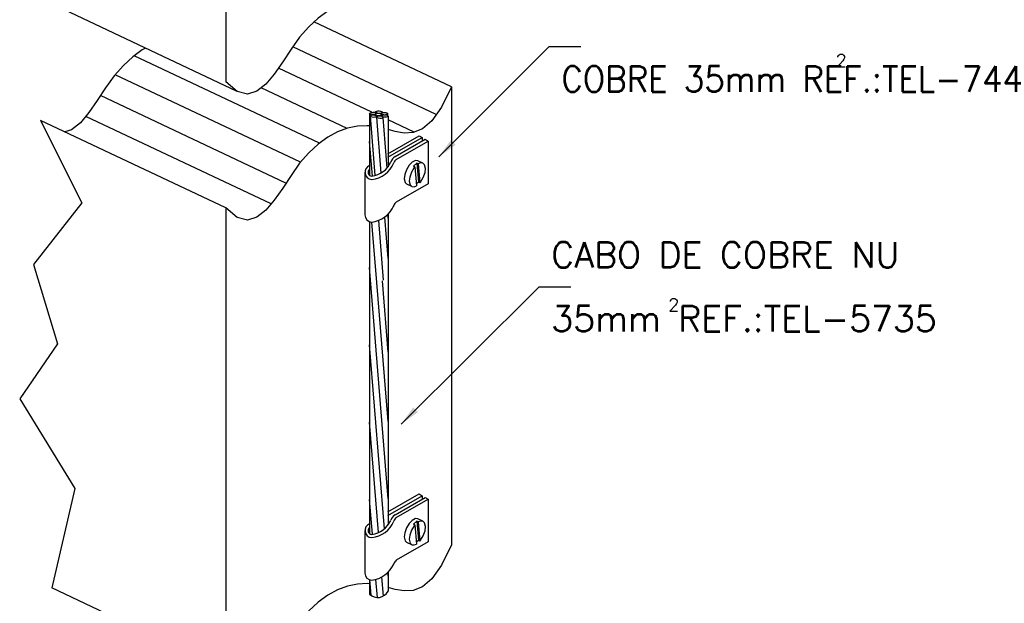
# Model space of a CAD drawing. Header units: millimetres. Extents: x 659 to 1031, y -73 to 11.
# Tile 129 of 141: x 981.2 to 988.91, y -9.73 to -5.16. Entities that reach past the tile are written whole.
import ezdxf

# ---------------------------------------------------------------- set-up
doc = ezdxf.new("R2010")
doc.units = ezdxf.units.MM
doc.header["$MEASUREMENT"] = 0
doc.linetypes.add('NULL', pattern=[0])
for name, color, linetype, lineweight in [('C01', 1, 'Continuous', 30), ('C02', 2, 'Continuous', 30), ('C03', 3, 'Continuous', 30)]:
    doc.layers.add(name, color=color, linetype=linetype, lineweight=lineweight)
doc.styles.add('ROMANS', font='ROMANS')

msp = doc.modelspace()

# ---------------------------------------------------------------- hatches: boundary and pattern name
at = {"layer": 'C02', "linetype": 'Continuous'}
for points in [[(984.6142, -6.1429), (984.5768, -6.1052), (984.4821, -6.2357), (984.6139, -6.1429), (984.6139, -6.1429)], [(984.2815, -8.1982), (984.319, -8.2354), (984.1881, -8.3298), (984.2819, -8.1982), (984.2819, -8.1982)]]:
    msp.add_hatch(color=2, dxfattribs=at).paths.add_polyline_path(points)

# ---------------------------------------------------------------- linework, layer by layer
at = {"layer": 'C01'}
for p, q in [((984.4616, -5.9057), (983.3395, -5.3759)), ((983.5485, -6.1294), (982.0973, -5.4443)), ((983.9596, -5.887), (983.2272, -5.5412)), ((983.401, -6.2781), (981.9498, -5.593)), ((983.7653, -6.0135), (983.0924, -5.6959)), ((983.2858, -6.4419), (981.8346, -5.7569)), ((983.1696, -6.6052), (981.7184, -5.9201)), ((983.984, -6.3834), (983.9469, -5.9153)), ((983.985, -5.9042), (983.985, -5.9094)), ((983.9899, -5.8853), (983.9899, -5.8906)), ((983.9899, -5.897), (983.9899, -5.8982)), ((983.9899, -5.9099), (983.9899, -5.9111)), ((983.9967, -5.918), (983.9967, -5.9248)), ((984.0319, -6.3632), (983.9977, -5.9264)), ((984.0309, -5.8969), (984.0309, -5.9006)), ((984.0348, -5.9059), (984.0348, -5.9176)), ((984.0778, -6.3252), (984.0465, -5.9292)), ((984.0807, -5.8988), (984.0807, -5.9115)), ((984.2907, -6.0433), (984.0856, -5.9465)), ((984.0846, -6.2114), (984.3278, -6.0712)), ((984.0846, -6.2391), (984.3522, -6.085)), ((984.3278, -6.0712), (984.3522, -6.085)), ((984.3522, -6.085), (984.3522, -6.1127)), ((983.9625, -6.3872), (983.941, -6.1152)), ((984.1403, -6.2346), (984.3756, -6.0989)), ((984.15, -6.2569), (984.4, -6.1127)), ((984.3756, -6.0989), (984.4, -6.1127)), ((984.3102, -6.2853), (984.2838, -6.308)), ((984.2955, -6.3134), (984.2838, -6.308)), ((984.2955, -6.3134), (984.3073, -6.4632)), ((984.3102, -6.2853), (984.3229, -6.435)), ((984.3219, -6.2906), (984.3102, -6.2853)), ((984.3219, -6.2906), (984.3336, -6.4404)), ((984.3229, -6.435), (984.3063, -6.449)), ((984.3336, -6.4404), (984.3229, -6.435)), ((984.0856, -6.7157), (984.0836, -6.6865)), ((983.9977, -7.2213), (983.9596, -6.7472)), ((984.0494, -7.2026), (984.0123, -6.7335)), ((984.0856, -7.0329), (984.0592, -6.7075)), ((984.0856, -8.9143), (983.941, -7.1018)), ((984.0856, -8.3088), (983.9987, -7.2208)), ((984.0856, -7.7652), (984.0407, -7.2057)), ((984.0563, -9.1494), (983.941, -7.7076)), ((984.0094, -9.1778), (983.941, -8.3135)), ((983.9625, -9.1914), (983.941, -8.9194)), ((984.0846, -9.0156), (984.3278, -8.8754)), ((984.0846, -9.0433), (984.3522, -8.8892)), ((984.1403, -9.0388), (984.3756, -8.9031)), ((984.15, -9.0611), (984.4, -8.9169)), ((984.3278, -8.8754), (984.3522, -8.8892)), ((984.3522, -8.8892), (984.3522, -8.9169)), ((984.3756, -8.9031), (984.4, -8.9169)), ((984.3102, -9.0895), (984.2838, -9.1122)), ((984.3102, -9.0895), (984.3229, -9.2392)), ((984.3219, -9.0948), (984.3102, -9.0895)), ((984.2955, -9.1176), (984.2838, -9.1122)), ((984.2955, -9.1176), (984.3073, -9.2674)), ((984.3219, -9.0948), (984.3336, -9.2446)), ((984.3229, -9.2392), (984.3063, -9.2532)), ((984.3336, -9.2446), (984.3229, -9.2392)), ((983.9528, -9.6691), (983.943, -9.5483)), ((984.0016, -9.6863), (983.9908, -9.5442)), ((984.0494, -9.6747), (984.0377, -9.5247)), ((984.0856, -9.5199), (984.0836, -9.4907))]:
    msp.add_line(p, q, dxfattribs=at)
for points in [[(983.941, -5.8984), (983.942, -5.8952), (983.942, -5.8952), (983.9479, -5.8908), (983.9479, -5.8908), (983.9547, -5.8881), (983.9547, -5.8881), (983.9655, -5.8862), (983.9655, -5.8862), (983.9752, -5.886), (983.9752, -5.886), (983.983, -5.8873), (983.983, -5.8873), (983.9889, -5.8904), (983.9889, -5.8904), (983.9908, -5.8934), (983.9908, -5.8934), (983.9899, -5.8966), (983.9899, -5.8966), (983.984, -5.901), (983.984, -5.901), (983.9772, -5.9038), (983.9772, -5.9038), (983.9674, -5.9056), (983.9674, -5.9056), (983.9567, -5.9058), (983.9567, -5.9058), (983.9489, -5.9045), (983.9489, -5.9045), (983.943, -5.9014), (983.943, -5.9014), (983.941, -5.8984), (983.941, -5.8984)], [(983.9469, -5.9162), (983.9479, -5.9131), (983.9479, -5.9131), (983.9547, -5.9096), (983.9547, -5.9096), (983.9616, -5.9079), (983.9616, -5.9079), (983.9723, -5.9076), (983.9723, -5.9076), (983.9821, -5.9089), (983.9821, -5.9089), (983.9899, -5.9113), (983.9899, -5.9113), (983.9957, -5.9153), (983.9957, -5.9153), (983.9967, -5.9185), (983.9967, -5.9185), (983.9957, -5.9215), (983.9957, -5.9215), (983.9889, -5.925), (983.9889, -5.925), (983.9821, -5.9267), (983.9821, -5.9267), (983.9713, -5.9271), (983.9713, -5.9271), (983.9616, -5.9258), (983.9616, -5.9258), (983.9537, -5.9234), (983.9537, -5.9234), (983.9479, -5.9193), (983.9479, -5.9193), (983.9469, -5.9162), (983.9469, -5.9162)], [(983.985, -5.9037), (983.986, -5.9006), (983.986, -5.9006), (983.9918, -5.8971), (983.9918, -5.8971), (983.9996, -5.8954), (983.9996, -5.8954), (984.0104, -5.8951), (984.0104, -5.8951), (984.0201, -5.8964), (984.0201, -5.8964), (984.028, -5.8988), (984.028, -5.8988), (984.0338, -5.9028), (984.0338, -5.9028), (984.0348, -5.906), (984.0348, -5.906), (984.0328, -5.909), (984.0328, -5.909), (984.027, -5.9125), (984.027, -5.9125), (984.0192, -5.9142), (984.0192, -5.9142), (984.0094, -5.9146), (984.0094, -5.9146), (983.9987, -5.9133), (983.9987, -5.9133), (983.9918, -5.9109), (983.9918, -5.9109), (983.986, -5.9068), (983.986, -5.9068), (983.985, -5.9037), (983.985, -5.9037)], [(983.9899, -5.8853), (983.9908, -5.8822), (983.9908, -5.8822), (983.9977, -5.8787), (983.9977, -5.8787), (984.0045, -5.877), (984.0045, -5.877), (984.0153, -5.8767), (984.0153, -5.8767), (984.025, -5.878), (984.025, -5.878), (984.0328, -5.8803), (984.0328, -5.8803), (984.0387, -5.8844), (984.0387, -5.8844), (984.0397, -5.8876), (984.0397, -5.8876), (984.0387, -5.8896)], [(984.0319, -5.8943), (984.0241, -5.8958), (984.0241, -5.8958), (984.0143, -5.8961), (984.0143, -5.8961), (984.0035, -5.8949), (984.0035, -5.8949), (983.9967, -5.8925), (983.9967, -5.8925), (983.9908, -5.8884), (983.9908, -5.8884), (983.9899, -5.8853), (983.9899, -5.8853)], [(983.9967, -5.9244), (983.9987, -5.9214), (983.9987, -5.9214), (984.0045, -5.9179), (984.0045, -5.9179), (984.0123, -5.9162), (984.0123, -5.9162), (984.0221, -5.9159), (984.0221, -5.9159), (984.0328, -5.9171), (984.0328, -5.9171), (984.0397, -5.9195), (984.0397, -5.9195), (984.0455, -5.9236), (984.0455, -5.9236), (984.0475, -5.9267), (984.0475, -5.9267), (984.0455, -5.9298), (984.0455, -5.9298), (984.0397, -5.9333), (984.0397, -5.9333), (984.0319, -5.935), (984.0319, -5.935), (984.0211, -5.9353), (984.0211, -5.9353), (984.0114, -5.934), (984.0114, -5.934), (984.0035, -5.9317), (984.0035, -5.9317), (983.9977, -5.9276), (983.9977, -5.9276), (983.9967, -5.9244), (983.9967, -5.9244)], [(984.0309, -5.8964), (984.0328, -5.8933), (984.0328, -5.8933), (984.0387, -5.8898), (984.0387, -5.8898), (984.0465, -5.8881), (984.0465, -5.8881), (984.0563, -5.8878), (984.0563, -5.8878), (984.067, -5.8891), (984.067, -5.8891), (984.0739, -5.8914), (984.0739, -5.8914), (984.0797, -5.8955), (984.0797, -5.8955), (984.0807, -5.8987), (984.0807, -5.8987), (984.0797, -5.9017), (984.0797, -5.9017), (984.0739, -5.9052), (984.0739, -5.9052), (984.066, -5.9069), (984.066, -5.9069), (984.0651, -5.9069)], [(984.0514, -5.9069), (984.0455, -5.9059), (984.0377, -5.9036), (984.0377, -5.9036), (984.0319, -5.8995), (984.0319, -5.8995), (984.0309, -5.8964), (984.0309, -5.8964)], [(984.0358, -5.9152), (984.0367, -5.9121), (984.0367, -5.9121), (984.0436, -5.9086), (984.0436, -5.9086), (984.0504, -5.9069), (984.0504, -5.9069), (984.0612, -5.9066), (984.0612, -5.9066), (984.0709, -5.9079), (984.0709, -5.9079), (984.0787, -5.9103), (984.0787, -5.9103), (984.0846, -5.9143), (984.0846, -5.9143), (984.0856, -5.9175), (984.0856, -5.9175), (984.0846, -5.9205), (984.0846, -5.9205), (984.0778, -5.924), (984.0778, -5.924), (984.07, -5.9257), (984.07, -5.9257), (984.0602, -5.9261), (984.0602, -5.9261), (984.0504, -5.9248), (984.0504, -5.9248), (984.0465, -5.9237)], [(984.0367, -5.9182), (984.0358, -5.9152), (984.0358, -5.9152)]]:
    msp.add_lwpolyline(points, dxfattribs=at)
for centre, radius, start, end in [((984.1764, -6.2974), 0.0725, 119.998, 164.36), ((983.9596, -6.3573), 0.0554, 110.084, 267.49), ((983.9362, -6.2032), 0.2105, 275.749, 337.619), ((983.9342, -6.2), 0.1893, 277.312, 335.691), ((984.1764, -6.2962), 0.0476, 124.377, 164.36), ((983.9596, -6.3573), 0.0305, 128.637, 267.49), ((983.9362, -9.0074), 0.2105, 275.749, 337.619), ((983.9342, -9.0042), 0.1893, 277.312, 335.691), ((984.1764, -9.1016), 0.0725, 119.998, 164.36), ((984.1764, -9.1004), 0.0476, 124.377, 164.36), ((983.9596, -9.1615), 0.0554, 110.084, 267.49), ((983.9596, -9.1615), 0.0305, 128.637, 267.49)]:
    msp.add_arc(centre, radius, start, end, dxfattribs=at)
at = {"layer": 'C02', "color": 2}
for p, q in [((982.816, -2.0636), (982.816, -5.6492)), ((982.816, -6.6361), (982.816, -10.2216))]:
    msp.add_line(p, q, dxfattribs=at)
at = {"layer": 'C02'}
for p, q in [((982.9039, -5.7234), (981.4528, -5.0383)), ((984.5807, -5.6878), (983.5055, -5.1802)), ((984.4821, -6.2357), (985.3414, -5.3766)), ((985.5944, -5.3761), (985.3444, -5.3761)), ((984.5807, -5.6878), (984.5807, -9.2733)), ((983.941, -5.8984), (983.941, -6.3811)), ((984.0856, -5.9167), (984.0856, -6.3156)), ((982.816, -6.6361), (981.3649, -5.951)), ((984.4, -6.1127), (984.4, -6.4469)), ((984.358, -6.285), (984.319, -6.2665)), ((983.9049, -6.6914), (983.9049, -6.3573)), ((984.4, -6.4469), (984.15, -6.591)), ((984.2711, -6.4688), (984.2321, -6.4503)), ((984.0856, -6.6854), (984.0856, -7.1896)), ((983.941, -6.7437), (983.941, -7.2416)), ((983.941, -7.2416), (983.941, -9.1853)), ((984.0856, -7.1896), (984.0856, -9.1183)), ((984.1881, -8.3298), (985.2672, -7.2528)), ((985.2672, -7.2528), (985.5172, -7.2528)), ((984.4, -8.9169), (984.4, -9.2511)), ((984.358, -9.0892), (984.319, -9.0707)), ((983.9049, -9.4956), (983.9049, -9.1615)), ((984.4, -9.2511), (984.15, -9.3952)), ((984.2711, -9.273), (984.2321, -9.2545)), ((983.941, -9.5476), (983.941, -9.6591)), ((984.0856, -9.4884), (984.0856, -9.6367)), ((982.9039, -10.2958), (981.4528, -9.6107))]:
    msp.add_line(p, q, dxfattribs=at)
for points in [[(983.941, -5.0074), (983.9215, -5.0055), (983.8453, -5.0095), (983.7682, -5.0257), (983.6901, -5.0542), (983.6129, -5.0956), (983.5377, -5.15), (983.4645, -5.218), (983.3932, -5.2999), (983.3258, -5.3943), (983.2604, -5.4934), (983.195, -5.5876), (983.1285, -5.6673), (983.0582, -5.7228), (982.984, -5.7447), (982.9039, -5.7234), (982.816, -5.6492)], [(982.1862, -5.3845), (982.1617, -5.3974), (982.0866, -5.4519), (982.0133, -5.5199), (981.942, -5.6017), (981.8746, -5.6962), (981.8092, -5.7953), (981.7438, -5.8895), (981.6774, -5.9691), (981.6071, -6.0247), (981.5543, -6.0405)], [(984.5807, -5.6878), (984.5026, -5.8474), (984.4274, -5.9542), (984.3551, -6.0174), (984.2828, -6.0462), (984.2125, -6.0497), (984.1422, -6.0371), (984.0856, -6.0217)], [(981.3649, -5.951), (981.6871, -6.5951), (981.3102, -7.0803), (981.4987, -7.7002), (981.2018, -8.1315), (981.6334, -8.8323), (981.4528, -9.6107)], [(983.941, -5.9943), (983.9215, -5.9924), (983.8453, -5.9965), (983.7682, -6.0126), (983.6901, -6.0412), (983.6129, -6.0825), (983.5377, -6.137), (983.4645, -6.205), (983.3932, -6.2868), (983.3258, -6.3813), (983.2604, -6.4803), (983.195, -6.5745), (983.1285, -6.6542), (983.0582, -6.7097), (982.984, -6.7316), (982.9039, -6.7103), (982.816, -6.6361)], [(984.319, -6.2665), (984.3004, -6.2648), (984.3004, -6.2648), (984.2731, -6.2781), (984.2731, -6.2781), (984.2506, -6.3014), (984.2506, -6.3014), (984.2291, -6.3367), (984.2291, -6.3367), (984.2155, -6.3757), (984.2155, -6.3757), (984.2125, -6.408), (984.2125, -6.408), (984.2194, -6.4373), (984.2194, -6.4373), (984.2321, -6.4503), (984.2321, -6.4503)], [(984.2955, -6.3134), (984.2897, -6.3198), (984.2682, -6.3552), (984.2682, -6.3552), (984.2545, -6.3942), (984.2545, -6.3942), (984.2516, -6.4265), (984.2516, -6.4265), (984.2584, -6.4558), (984.2584, -6.4558), (984.2711, -6.4688), (984.2711, -6.4688)], [(984.3336, -6.4404), (984.3395, -6.4339), (984.36, -6.3986), (984.36, -6.3986), (984.3746, -6.3596), (984.3746, -6.3596), (984.3776, -6.3273), (984.3776, -6.3273), (984.3707, -6.298), (984.3707, -6.298), (984.358, -6.285), (984.358, -6.285), (984.3395, -6.2833), (984.3395, -6.2833), (984.3219, -6.2906), (984.3219, -6.2906)], [(984.2711, -6.4688), (984.2897, -6.4705), (984.2897, -6.4705), (984.3073, -6.4632), (984.3073, -6.4632)], [(984.319, -9.0707), (984.3004, -9.069), (984.3004, -9.069), (984.2731, -9.0823), (984.2731, -9.0823), (984.2506, -9.1056), (984.2506, -9.1056), (984.2291, -9.1409), (984.2291, -9.1409), (984.2155, -9.1799), (984.2155, -9.1799), (984.2125, -9.2122), (984.2125, -9.2122), (984.2194, -9.2415), (984.2194, -9.2415), (984.2321, -9.2545), (984.2321, -9.2545)], [(984.3336, -9.2446), (984.3395, -9.2381), (984.36, -9.2028), (984.36, -9.2028), (984.3746, -9.1638), (984.3746, -9.1638), (984.3776, -9.1315), (984.3776, -9.1315), (984.3707, -9.1022), (984.3707, -9.1022), (984.358, -9.0892), (984.358, -9.0892), (984.3395, -9.0875), (984.3395, -9.0875), (984.3219, -9.0948), (984.3219, -9.0948)], [(984.2955, -9.1176), (984.2897, -9.124), (984.2682, -9.1594), (984.2682, -9.1594), (984.2545, -9.1984), (984.2545, -9.1984), (984.2516, -9.2307), (984.2516, -9.2307), (984.2584, -9.26), (984.2584, -9.26), (984.2711, -9.273), (984.2711, -9.273)], [(984.5807, -9.2733), (984.5026, -9.4329), (984.4274, -9.5397), (984.3551, -9.6029), (984.2828, -9.6317), (984.2125, -9.6352), (984.1422, -9.6226), (984.0856, -9.6071)], [(984.2711, -9.273), (984.2897, -9.2747), (984.2897, -9.2747), (984.3073, -9.2674), (984.3073, -9.2674)], [(983.941, -9.5798), (983.9215, -9.5779), (983.8453, -9.582), (983.7682, -9.5981), (983.6901, -9.6267), (983.6129, -9.668), (983.5377, -9.7225), (983.4645, -9.7904), (983.3932, -9.8723), (983.3258, -9.9668), (983.2604, -10.0659), (983.195, -10.16), (983.1285, -10.2397), (983.0582, -10.2953), (982.984, -10.3172), (982.9039, -10.2958), (982.816, -10.2216)]]:
    msp.add_lwpolyline(points, dxfattribs=at)
for centre, radius, start, end in [((985.3444, -5.3845), 0.00838, 90, 109.54), ((983.9303, -6.5297), 0.2187, 277.039, 336.329), ((984.11, -6.6143), 0.0208, 326.421, 351.107), ((984.1764, -6.6303), 0.0476, 124.377, 164.36), ((983.9596, -6.6914), 0.0554, 179.998, 267.49), ((984.1764, -9.4345), 0.0476, 124.377, 164.36), ((983.9303, -9.3339), 0.2187, 277.039, 336.329), ((984.11, -9.4185), 0.0208, 326.421, 351.107), ((983.9596, -9.4956), 0.0554, 179.998, 267.49), ((984.0055, -9.5967), 0.0897, 224.154, 333.644)]:
    msp.add_arc(centre, radius, start, end, dxfattribs=at)

# ---------------------------------------------------------------- texts
at = {"layer": 'C03', "linetype": 'NULL', "attachment_point": 7, "line_spacing_factor": 0.798, "style": 'ROMANS'}
for s, insert, char_height, width in [('COBRE 35mm REF.:TEL-744', (985.4399, -5.7264), 0.2, 8.761905), ('2', (987.5899, -5.5324), 0.1, 0.161905), ('CABO DE COBRE NU', (985.3629, -7.1034), 0.2, 6.266667), ('2', (986.2789, -7.4454), 0.1, 0.161905), ('35mm REF.:TEL-5735', (985.3629, -7.6024), 0.2, 6.742857)]:
    msp.add_mtext(s, dxfattribs=dict(at, insert=insert, char_height=char_height, width=width))

doc.saveas('drawing.dxf')
